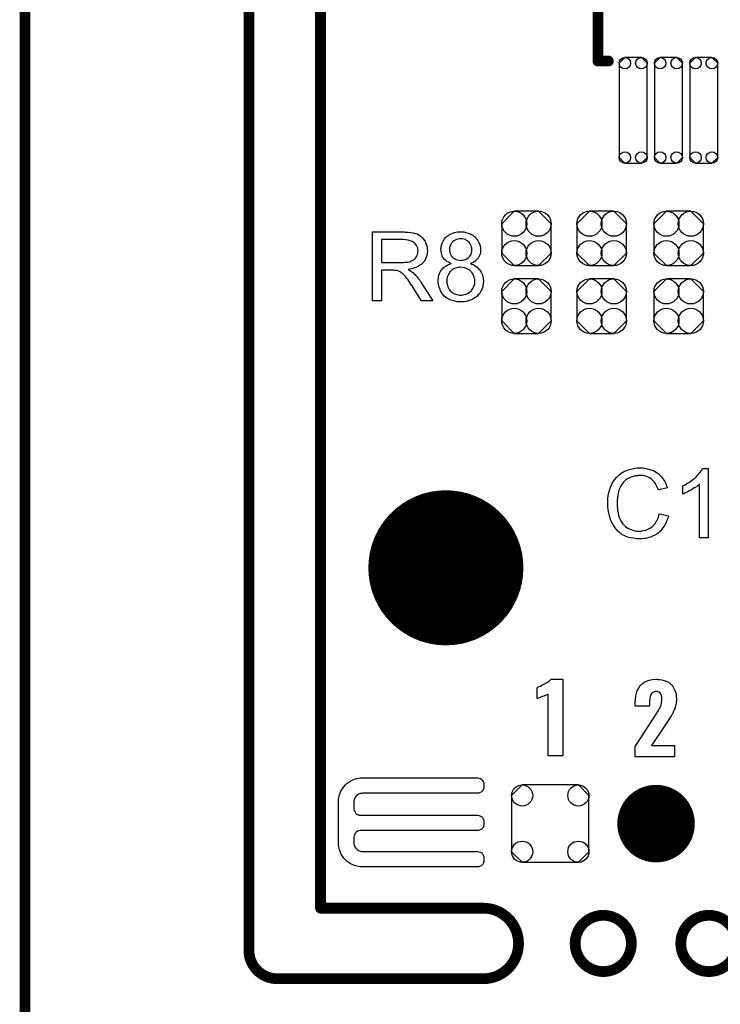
# Model space of a CAD drawing. Extents: x -0.07 to 0.95, y -0.15 to 2.1.
# Tile 10 of 16: x -0.05 to 0.34, y 0.95 to 1.5. Entities that reach past the tile are written whole.
import ezdxf

# ---------------------------------------------------------------- set-up
doc = ezdxf.new("R2010")
doc.units = 0
doc.layers.get('0').update_dxf_attribs({"linetype": 'CONTINUOUS'})
for name, color, linetype in [('gko', 6, 'CONTINUOUS'), ('gto', 2, 'CONTINUOUS'), ('gts', 1, 'CONTINUOUS')]:
    doc.layers.add(name, color=color, linetype=linetype)

# ---------------------------------------------------------------- blocks, each defined once
blk = doc.blocks.new('D39')
at = {"const_width": 0.003}
blk.add_lwpolyline([(-0.0015, 0, 1), (0.0015, 0, 1)], format="xyb", close=True, dxfattribs=at)
blk = doc.blocks.new('D81')
blk.add_lwpolyline([(-0.0068, -0.0152), (0.0068, -0.0152), (0.0138, -0.0082), (0.0138, 0.0082), (0.0068, 0.0152), (-0.0068, 0.0152), (-0.0138, 0.0082), (-0.0138, -0.0082)], close=True)
for centre in [(-0.0068, 0.0082), (0.0068, 0.0082), (-0.0068, -0.0082), (0.0068, -0.0082)]:
    blk.add_circle(centre, 0.007)
blk = doc.blocks.new('D85')
blk.add_lwpolyline([(-0.0078, 0.0263), (-0.0078, -0.0263), (-0.0046, -0.0295), (0.0046, -0.0295), (0.0078, -0.0263), (0.0078, 0.0263), (0.0046, 0.0295), (-0.0046, 0.0295)], close=True)
for centre in [(-0.0046, 0.0263), (0.0046, 0.0263), (-0.0046, -0.0263), (0.0046, -0.0263)]:
    blk.add_circle(centre, 0.0032)
blk = doc.blocks.new('D47')
at = {"const_width": 0.0433}
blk.add_lwpolyline([(-0.02165, 0, 1), (0.02165, 0, 1)], format="xyb", close=True, dxfattribs=at)
blk = doc.blocks.new('D48')
at = {"const_width": 0.02165}
blk.add_lwpolyline([(-0.010825, 0, 1), (0.010825, 0, 1)], format="xyb", close=True, dxfattribs=at)
blk = doc.blocks.new('D49')
blk.add_lwpolyline([(-0.0216, 0.0157), (-0.0216, -0.0157), (-0.0157, -0.0216), (0.0157, -0.0216), (0.0216, -0.0157), (0.0216, 0.0157), (0.0157, 0.0216), (-0.0157, 0.0216)], close=True)
for centre in [(-0.0157, 0.0157), (0.0157, 0.0157), (-0.0157, -0.0157), (0.0157, -0.0157)]:
    blk.add_circle(centre, 0.0059)

msp = doc.modelspace()

# ---------------------------------------------------------------- linework, layer by layer
at = {"layer": 'gko', "color": 6, "const_width": 0.006}
for points in [[(0.075, 0.9764), (0.075, 2.1)], [(0.115, 1), (0.115, 2.055)], [(-0.05, -0.15), (-0.05, 2.01)], [(0.115, 1), (0.2059, 1)], [(0.075, 0.9764), (0.075, 0.9764)], [(0.075, 0.9764), (0.075, 0.9764)], [(0.2572, 0.9803), (0.2572, 0.9803)], [(0.2886, 0.9803), (0.2886, 0.9803)], [(0.2886, 0.9803), (0.2886, 0.9803)], [(0.3162, 0.9803), (0.3162, 0.9803)], [(0.0907, 0.9606), (0.2059, 0.9606)], [(0.2059, 0.9606), (0.2059, 0.9606)], [(0.2059, 0.9606), (0.2059, 0.9606)]]:
    msp.add_lwpolyline(points, dxfattribs=at)
for points in [[(0.2059, 0.9606, 1), (0.2059, 1)], [(0.2886, 0.9803, 1), (0.2572, 0.9803)], [(0.3476, 0.9803, 1), (0.3162, 0.9803)], [(0.075, 0.9764, 0.409717), (0.0907, 0.9606)], [(0.2572, 0.9803, 1), (0.2886, 0.9803)], [(0.3162, 0.9803, 1), (0.3476, 0.9803)]]:
    msp.add_lwpolyline(points, format="xyb", dxfattribs=at)
at = {"layer": 'gto', "color": 2, "const_width": 0.006}
for points in [[(0.2699, 1.4729), (0.2699, 1.532)], [(0.2699, 1.4729), (0.2758, 1.4729)]]:
    msp.add_lwpolyline(points, dxfattribs=at)
at = {"layer": 'gto', "color": 2}
for points in [[(0.1623, 1.3774), (0.1628, 1.3774), (0.1639, 1.3773), (0.1651, 1.3772), (0.1665, 1.377), (0.1677, 1.3767), (0.1683, 1.3766), (0.1688, 1.3764), (0.1689, 1.3764), (0.1689, 1.3763), (0.1693, 1.3762), (0.1698, 1.376), (0.1704, 1.3756), (0.171, 1.3751), (0.1718, 1.3744), (0.1724, 1.3736), (0.1731, 1.3727), (0.1731, 1.3727), (0.1731, 1.3726), (0.1734, 1.3723), (0.1736, 1.3717), (0.1739, 1.371), (0.1742, 1.3702), (0.1745, 1.3692), (0.1746, 1.3681), (0.1747, 1.367), (0.1747, 1.3669), (0.1747, 1.3668), (0.1747, 1.3666), (0.1746, 1.3663), (0.1746, 1.3659), (0.1746, 1.3655), (0.1744, 1.3646), (0.174, 1.3635), (0.1736, 1.3623), (0.1729, 1.3611), (0.1725, 1.3606), (0.172, 1.36), (0.172, 1.36), (0.1719, 1.3599), (0.1718, 1.3597), (0.1715, 1.3596), (0.1713, 1.3594), (0.1709, 1.3591), (0.1705, 1.3589), (0.17, 1.3585), (0.1695, 1.3583), (0.1689, 1.358), (0.1682, 1.3576), (0.1675, 1.3574), (0.1666, 1.3571), (0.1658, 1.3569), (0.1649, 1.3567), (0.1639, 1.3565), (0.164, 1.3565), (0.1642, 1.3564), (0.1645, 1.3561), (0.165, 1.3559), (0.166, 1.3553), (0.1665, 1.3549), (0.1669, 1.3546), (0.167, 1.3545), (0.1673, 1.3542), (0.1678, 1.3538), (0.1683, 1.3532), (0.1689, 1.3524), (0.1696, 1.3516), (0.1704, 1.3506), (0.1711, 1.3495), (0.1777, 1.339), (0.1714, 1.339), (0.1664, 1.347), (0.1664, 1.3471), (0.1663, 1.3472), (0.1661, 1.3474), (0.166, 1.3476), (0.1656, 1.3482), (0.1651, 1.349), (0.1645, 1.3498), (0.1639, 1.3507), (0.1633, 1.3515), (0.1627, 1.3523), (0.1627, 1.3524), (0.1625, 1.3526), (0.1622, 1.3529), (0.1618, 1.3533), (0.161, 1.3541), (0.1605, 1.3545), (0.1601, 1.3549), (0.16, 1.3549), (0.1599, 1.355), (0.1597, 1.3551), (0.1594, 1.3553), (0.159, 1.3554), (0.1587, 1.3556), (0.1578, 1.3559), (0.1577, 1.3559), (0.1576, 1.3559), (0.1574, 1.3559), (0.1571, 1.356), (0.1567, 1.356), (0.1563, 1.356), (0.1557, 1.3561), (0.1491, 1.3561), (0.1491, 1.339), (0.144, 1.339), (0.144, 1.3775), (0.1618, 1.3775), (0.1623, 1.3774)], [(0.1941, 1.3776), (0.1945, 1.3775), (0.195, 1.3775), (0.1956, 1.3774), (0.1961, 1.3772), (0.1974, 1.3769), (0.1988, 1.3764), (0.1994, 1.3761), (0.2001, 1.3757), (0.2007, 1.3752), (0.2013, 1.3747), (0.2014, 1.3746), (0.2014, 1.3746), (0.2016, 1.3744), (0.2018, 1.3742), (0.2021, 1.3738), (0.2023, 1.3735), (0.2029, 1.3727), (0.2034, 1.3716), (0.2039, 1.3704), (0.2043, 1.369), (0.2044, 1.3683), (0.2044, 1.3675), (0.2044, 1.3675), (0.2044, 1.3674), (0.2044, 1.3671), (0.2044, 1.3666), (0.2043, 1.366), (0.2041, 1.3652), (0.2038, 1.3644), (0.2035, 1.3636), (0.203, 1.3629), (0.2029, 1.3627), (0.2027, 1.3625), (0.2024, 1.3622), (0.2019, 1.3617), (0.2013, 1.3612), (0.2006, 1.3607), (0.1998, 1.3602), (0.1988, 1.3598), (0.1988, 1.3598), (0.1989, 1.3597), (0.1991, 1.3597), (0.1993, 1.3596), (0.2, 1.3593), (0.2008, 1.3589), (0.2016, 1.3584), (0.2025, 1.3578), (0.2033, 1.357), (0.2041, 1.3561), (0.2041, 1.356), (0.2042, 1.356), (0.2044, 1.3556), (0.2047, 1.3551), (0.2051, 1.3544), (0.2054, 1.3535), (0.2057, 1.3524), (0.2059, 1.3513), (0.206, 1.35), (0.206, 1.3499), (0.206, 1.3498), (0.206, 1.3495), (0.2059, 1.3491), (0.2059, 1.3488), (0.2058, 1.3483), (0.2057, 1.3477), (0.2056, 1.3471), (0.2052, 1.3458), (0.2049, 1.3451), (0.2045, 1.3444), (0.2041, 1.3437), (0.2037, 1.343), (0.2031, 1.3424), (0.2025, 1.3417), (0.2024, 1.3417), (0.2023, 1.3415), (0.2022, 1.3414), (0.2019, 1.3412), (0.2015, 1.3409), (0.2011, 1.3407), (0.2006, 1.3404), (0.2001, 1.34), (0.1994, 1.3397), (0.1987, 1.3394), (0.1979, 1.3392), (0.1972, 1.3389), (0.1963, 1.3387), (0.1953, 1.3385), (0.1944, 1.3384), (0.1933, 1.3384), (0.1928, 1.3384), (0.1924, 1.3384), (0.1919, 1.3385), (0.1913, 1.3385), (0.1907, 1.3387), (0.1901, 1.3388), (0.1886, 1.3392), (0.1878, 1.3395), (0.1871, 1.3398), (0.1863, 1.3402), (0.1855, 1.3406), (0.1848, 1.3411), (0.1841, 1.3417), (0.1841, 1.3418), (0.184, 1.3419), (0.1838, 1.342), (0.1836, 1.3423), (0.1834, 1.3427), (0.183, 1.343), (0.1827, 1.3435), (0.1824, 1.344), (0.1821, 1.3446), (0.1818, 1.3453), (0.1812, 1.3467), (0.181, 1.3475), (0.1809, 1.3483), (0.1807, 1.3492), (0.1807, 1.3501), (0.1807, 1.3501), (0.1807, 1.3503), (0.1807, 1.3505), (0.1807, 1.3507), (0.1807, 1.351), (0.1808, 1.3514), (0.1809, 1.3523), (0.1811, 1.3533), (0.1815, 1.3543), (0.182, 1.3554), (0.1826, 1.3564), (0.1826, 1.3564), (0.1827, 1.3565), (0.1829, 1.3568), (0.1834, 1.3572), (0.184, 1.3578), (0.1847, 1.3583), (0.1857, 1.3589), (0.1867, 1.3594), (0.188, 1.3598), (0.188, 1.3598), (0.1879, 1.3599), (0.1877, 1.3599), (0.1875, 1.36), (0.187, 1.3602), (0.1864, 1.3606), (0.1856, 1.361), (0.1849, 1.3616), (0.1842, 1.3622), (0.1836, 1.3629), (0.1836, 1.363), (0.1834, 1.3632), (0.1832, 1.3636), (0.183, 1.3642), (0.1827, 1.3649), (0.1825, 1.3657), (0.1823, 1.3667), (0.1822, 1.3677), (0.1822, 1.3677), (0.1822, 1.3679), (0.1822, 1.3681), (0.1823, 1.3684), (0.1824, 1.3687), (0.1824, 1.3692), (0.1826, 1.3701), (0.183, 1.3712), (0.1835, 1.3724), (0.1839, 1.373), (0.1842, 1.3736), (0.1847, 1.3742), (0.1852, 1.3747), (0.1853, 1.3748), (0.1854, 1.3748), (0.1856, 1.375), (0.1858, 1.3752), (0.1861, 1.3754), (0.1865, 1.3756), (0.1869, 1.3759), (0.1873, 1.3762), (0.1879, 1.3765), (0.1885, 1.3767), (0.1892, 1.377), (0.1899, 1.3772), (0.1915, 1.3775), (0.1923, 1.3776), (0.1932, 1.3776), (0.1937, 1.3776), (0.1941, 1.3776)], [(0.1612, 1.3732), (0.1491, 1.3732), (0.1491, 1.3605), (0.1605, 1.3605), (0.1612, 1.3605), (0.162, 1.3606), (0.1629, 1.3606), (0.1638, 1.3607), (0.1646, 1.3609), (0.1654, 1.3611), (0.1655, 1.3612), (0.1658, 1.3613), (0.1661, 1.3615), (0.1665, 1.3617), (0.167, 1.362), (0.1675, 1.3624), (0.168, 1.3629), (0.1684, 1.3635), (0.1685, 1.3635), (0.1686, 1.3637), (0.1688, 1.3641), (0.169, 1.3645), (0.1691, 1.365), (0.1693, 1.3656), (0.1694, 1.3662), (0.1695, 1.3669), (0.1695, 1.367), (0.1695, 1.367), (0.1694, 1.3674), (0.1694, 1.3679), (0.1693, 1.3685), (0.169, 1.3692), (0.1686, 1.37), (0.1681, 1.3707), (0.1675, 1.3714), (0.1674, 1.3715), (0.1671, 1.3717), (0.1666, 1.372), (0.1659, 1.3723), (0.1651, 1.3726), (0.164, 1.3729), (0.1627, 1.3731), (0.1612, 1.3732)], [(0.1933, 1.3737), (0.1929, 1.3737), (0.1924, 1.3736), (0.1917, 1.3735), (0.191, 1.3733), (0.1902, 1.373), (0.1895, 1.3726), (0.1888, 1.372), (0.1887, 1.3719), (0.1885, 1.3717), (0.1882, 1.3713), (0.188, 1.3708), (0.1876, 1.3702), (0.1873, 1.3695), (0.1871, 1.3687), (0.1871, 1.3678), (0.1871, 1.3677), (0.1871, 1.3677), (0.1871, 1.3674), (0.1872, 1.3669), (0.1873, 1.3662), (0.1875, 1.3655), (0.1878, 1.3648), (0.1882, 1.364), (0.1888, 1.3634), (0.1888, 1.3633), (0.1891, 1.3631), (0.1895, 1.3628), (0.19, 1.3625), (0.1907, 1.3622), (0.1915, 1.3619), (0.1923, 1.3617), (0.1933, 1.3616), (0.1935, 1.3616), (0.1938, 1.3617), (0.1943, 1.3617), (0.195, 1.3619), (0.1957, 1.3621), (0.1964, 1.3624), (0.1972, 1.3628), (0.1978, 1.3634), (0.1979, 1.3634), (0.1981, 1.3637), (0.1984, 1.364), (0.1987, 1.3645), (0.1991, 1.3651), (0.1993, 1.3659), (0.1996, 1.3667), (0.1996, 1.3676), (0.1996, 1.3676), (0.1996, 1.3677), (0.1996, 1.368), (0.1995, 1.3685), (0.1994, 1.3691), (0.1992, 1.3698), (0.1988, 1.3705), (0.1984, 1.3712), (0.1978, 1.372), (0.1977, 1.372), (0.1974, 1.3722), (0.1971, 1.3725), (0.1966, 1.3728), (0.1959, 1.3732), (0.1952, 1.3735), (0.1943, 1.3737), (0.1933, 1.3737)], [(0.1932, 1.3578), (0.1928, 1.3578), (0.1926, 1.3578), (0.192, 1.3577), (0.1912, 1.3575), (0.1903, 1.3573), (0.1895, 1.3569), (0.1885, 1.3563), (0.1877, 1.3556), (0.1876, 1.3555), (0.1873, 1.3552), (0.187, 1.3547), (0.1866, 1.3541), (0.1862, 1.3533), (0.1858, 1.3523), (0.1856, 1.3513), (0.1855, 1.3501), (0.1855, 1.35), (0.1855, 1.3498), (0.1856, 1.3494), (0.1856, 1.3489), (0.1857, 1.3483), (0.1859, 1.3476), (0.1861, 1.3469), (0.1864, 1.3462), (0.1865, 1.3462), (0.1866, 1.3459), (0.1868, 1.3455), (0.1871, 1.3452), (0.1875, 1.3447), (0.188, 1.3442), (0.1886, 1.3437), (0.1892, 1.3433), (0.1893, 1.3432), (0.1896, 1.3431), (0.19, 1.3429), (0.1905, 1.3428), (0.1911, 1.3426), (0.1918, 1.3424), (0.1926, 1.3423), (0.1933, 1.3423), (0.1937, 1.3423), (0.1939, 1.3423), (0.1946, 1.3424), (0.1953, 1.3425), (0.1962, 1.3428), (0.1972, 1.3432), (0.1981, 1.3437), (0.1989, 1.3444), (0.1991, 1.3445), (0.1993, 1.3448), (0.1997, 1.3453), (0.2001, 1.3459), (0.2004, 1.3467), (0.2008, 1.3476), (0.2011, 1.3488), (0.2012, 1.3499), (0.2012, 1.35), (0.2012, 1.3501), (0.2012, 1.3503), (0.2011, 1.3505), (0.2011, 1.3511), (0.2009, 1.3519), (0.2006, 1.3528), (0.2002, 1.3537), (0.1997, 1.3546), (0.1989, 1.3555), (0.1988, 1.3556), (0.1985, 1.3559), (0.198, 1.3563), (0.1973, 1.3567), (0.1965, 1.3571), (0.1955, 1.3575), (0.1944, 1.3577), (0.1932, 1.3578)], [(0.2944, 1.2458), (0.2949, 1.2458), (0.2955, 1.2457), (0.2961, 1.2456), (0.2969, 1.2455), (0.2984, 1.2451), (0.3, 1.2446), (0.3009, 1.2443), (0.3016, 1.2439), (0.3024, 1.2434), (0.3032, 1.2429), (0.3032, 1.2429), (0.3034, 1.2428), (0.3036, 1.2427), (0.3039, 1.2424), (0.3041, 1.2421), (0.3045, 1.2417), (0.3049, 1.2413), (0.3054, 1.2408), (0.3058, 1.2403), (0.3062, 1.2396), (0.3067, 1.2389), (0.3072, 1.2382), (0.3076, 1.2374), (0.308, 1.2365), (0.3083, 1.2357), (0.3087, 1.2347), (0.3037, 1.2335), (0.3037, 1.2335), (0.3036, 1.2337), (0.3035, 1.2339), (0.3034, 1.2342), (0.3033, 1.2345), (0.3031, 1.2349), (0.3027, 1.2358), (0.3021, 1.2368), (0.3015, 1.2378), (0.3006, 1.2388), (0.2997, 1.2396), (0.2996, 1.2397), (0.2993, 1.2399), (0.2987, 1.2402), (0.298, 1.2406), (0.2971, 1.2409), (0.296, 1.2413), (0.2948, 1.2415), (0.2934, 1.2415), (0.2929, 1.2415), (0.2926, 1.2415), (0.2923, 1.2415), (0.2918, 1.2414), (0.2908, 1.2413), (0.2896, 1.241), (0.2884, 1.2407), (0.2871, 1.2401), (0.2859, 1.2394), (0.2859, 1.2394), (0.2858, 1.2393), (0.2854, 1.239), (0.2849, 1.2385), (0.2843, 1.2379), (0.2836, 1.237), (0.2829, 1.2361), (0.2823, 1.2349), (0.2818, 1.2337), (0.2818, 1.2336), (0.2817, 1.2335), (0.2817, 1.2333), (0.2816, 1.233), (0.2815, 1.2327), (0.2814, 1.2323), (0.2812, 1.2314), (0.281, 1.2303), (0.2808, 1.2291), (0.2807, 1.2277), (0.2806, 1.2263), (0.2806, 1.2262), (0.2806, 1.2261), (0.2806, 1.2258), (0.2806, 1.2254), (0.2807, 1.2251), (0.2807, 1.2246), (0.2807, 1.224), (0.2808, 1.2234), (0.2809, 1.2221), (0.2812, 1.2206), (0.2815, 1.2192), (0.282, 1.2177), (0.282, 1.2177), (0.282, 1.2176), (0.2822, 1.2174), (0.2823, 1.2171), (0.2826, 1.2165), (0.2831, 1.2157), (0.2837, 1.2148), (0.2845, 1.2138), (0.2854, 1.213), (0.2864, 1.2122), (0.2865, 1.2122), (0.2866, 1.2122), (0.2868, 1.2121), (0.287, 1.212), (0.2873, 1.2118), (0.2876, 1.2117), (0.2884, 1.2113), (0.2894, 1.211), (0.2905, 1.2107), (0.2917, 1.2105), (0.293, 1.2105), (0.2934, 1.2105), (0.2937, 1.2105), (0.2941, 1.2105), (0.2945, 1.2106), (0.2955, 1.2108), (0.2966, 1.2111), (0.2978, 1.2115), (0.299, 1.2121), (0.2996, 1.2125), (0.3002, 1.2129), (0.3002, 1.213), (0.3003, 1.213), (0.3005, 1.2132), (0.3007, 1.2133), (0.3009, 1.2136), (0.3012, 1.214), (0.3015, 1.2143), (0.3018, 1.2147), (0.3021, 1.2152), (0.3025, 1.2158), (0.3029, 1.2163), (0.3032, 1.217), (0.3035, 1.2177), (0.3037, 1.2185), (0.304, 1.2193), (0.3042, 1.2202), (0.3093, 1.219), (0.3093, 1.2189), (0.3093, 1.2187), (0.3092, 1.2183), (0.309, 1.2179), (0.3088, 1.2174), (0.3086, 1.2168), (0.3083, 1.2161), (0.308, 1.2154), (0.3072, 1.2138), (0.3062, 1.2123), (0.3056, 1.2115), (0.305, 1.2107), (0.3044, 1.2101), (0.3036, 1.2094), (0.3035, 1.2093), (0.3034, 1.2092), (0.3031, 1.2091), (0.3029, 1.2089), (0.3024, 1.2086), (0.302, 1.2084), (0.3014, 1.2081), (0.3007, 1.2078), (0.3, 1.2075), (0.2992, 1.2072), (0.2984, 1.2069), (0.2975, 1.2066), (0.2966, 1.2064), (0.2956, 1.2063), (0.2945, 1.2062), (0.2934, 1.2061), (0.2928, 1.2061), (0.2924, 1.2062), (0.2919, 1.2062), (0.2913, 1.2062), (0.2906, 1.2064), (0.2898, 1.2065), (0.2882, 1.2067), (0.2865, 1.2072), (0.2849, 1.2078), (0.2841, 1.2082), (0.2833, 1.2086), (0.2833, 1.2087), (0.2831, 1.2087), (0.2829, 1.2089), (0.2827, 1.2091), (0.2824, 1.2093), (0.282, 1.2097), (0.2815, 1.2101), (0.2811, 1.2105), (0.2807, 1.211), (0.2802, 1.2115), (0.2792, 1.2128), (0.2782, 1.2143), (0.2774, 1.216), (0.2774, 1.216), (0.2773, 1.2162), (0.2772, 1.2165), (0.277, 1.2168), (0.2769, 1.2172), (0.2768, 1.2178), (0.2765, 1.2184), (0.2764, 1.2191), (0.2762, 1.2198), (0.276, 1.2206), (0.2757, 1.2223), (0.2755, 1.2243), (0.2754, 1.2263), (0.2754, 1.2263), (0.2754, 1.2266), (0.2754, 1.2269), (0.2754, 1.2273), (0.2754, 1.2278), (0.2755, 1.2284), (0.2755, 1.2291), (0.2757, 1.2298), (0.2759, 1.2314), (0.2763, 1.2332), (0.2769, 1.235), (0.2777, 1.2367), (0.2777, 1.2368), (0.2778, 1.2369), (0.2779, 1.2372), (0.2781, 1.2374), (0.2783, 1.2378), (0.2786, 1.2383), (0.2793, 1.2393), (0.2803, 1.2404), (0.2814, 1.2415), (0.2827, 1.2426), (0.2841, 1.2435), (0.2842, 1.2436), (0.2844, 1.2436), (0.2846, 1.2438), (0.2849, 1.2439), (0.2853, 1.2441), (0.2858, 1.2443), (0.2863, 1.2445), (0.2869, 1.2447), (0.2876, 1.2449), (0.2883, 1.2451), (0.2899, 1.2455), (0.2916, 1.2458), (0.2935, 1.2459), (0.294, 1.2459), (0.2944, 1.2458)], [(0.3314, 1.2068), (0.3267, 1.2068), (0.3267, 1.2368), (0.3267, 1.2368), (0.3264, 1.2365), (0.3261, 1.2362), (0.3255, 1.2358), (0.3249, 1.2353), (0.3241, 1.2348), (0.3232, 1.2342), (0.3222, 1.2335), (0.3222, 1.2335), (0.3221, 1.2335), (0.3218, 1.2333), (0.3212, 1.233), (0.3206, 1.2327), (0.3198, 1.2323), (0.3189, 1.2319), (0.3181, 1.2315), (0.3173, 1.2312), (0.3173, 1.2357), (0.3173, 1.2357), (0.3174, 1.2358), (0.3177, 1.2359), (0.3179, 1.236), (0.3183, 1.2362), (0.3187, 1.2364), (0.3196, 1.237), (0.3207, 1.2376), (0.3218, 1.2384), (0.323, 1.2393), (0.3242, 1.2402), (0.3242, 1.2403), (0.3243, 1.2403), (0.3244, 1.2405), (0.3247, 1.2407), (0.3252, 1.2412), (0.3258, 1.2419), (0.3265, 1.2427), (0.3272, 1.2435), (0.3278, 1.2444), (0.3284, 1.2454), (0.3314, 1.2454), (0.3314, 1.2068)], [(0.2503, 1.0851), (0.2422, 1.0851), (0.2422, 1.1194), (0.242, 1.1193), (0.2418, 1.1192), (0.2415, 1.1191), (0.2411, 1.1189), (0.2405, 1.1187), (0.2397, 1.1184), (0.2387, 1.1181), (0.2387, 1.1181), (0.2384, 1.118), (0.238, 1.1178), (0.2376, 1.1176), (0.2367, 1.1173), (0.2362, 1.1171), (0.236, 1.1171), (0.236, 1.1231), (0.2361, 1.1231), (0.2363, 1.1233), (0.2367, 1.1235), (0.2372, 1.1237), (0.2378, 1.124), (0.2386, 1.1244), (0.2394, 1.1248), (0.2403, 1.1253), (0.2404, 1.1254), (0.2407, 1.1256), (0.2412, 1.1258), (0.2417, 1.1261), (0.2429, 1.127), (0.2435, 1.1275), (0.2439, 1.1279), (0.2503, 1.1279), (0.2503, 1.0851)], [(0.3034, 1.1277), (0.3044, 1.1277), (0.3056, 1.1275), (0.3069, 1.1271), (0.3084, 1.1266), (0.3097, 1.1259), (0.3109, 1.1249), (0.311, 1.1247), (0.3114, 1.1244), (0.3118, 1.1237), (0.3124, 1.1227), (0.3129, 1.1216), (0.3134, 1.1202), (0.3137, 1.1185), (0.3138, 1.1166), (0.3138, 1.1165), (0.3138, 1.1162), (0.3138, 1.1157), (0.3137, 1.1151), (0.3136, 1.1144), (0.3134, 1.1137), (0.313, 1.112), (0.313, 1.1119), (0.3129, 1.1117), (0.3128, 1.1113), (0.3125, 1.1107), (0.312, 1.1094), (0.3113, 1.1081), (0.3112, 1.108), (0.3111, 1.1078), (0.3109, 1.1074), (0.3105, 1.1068), (0.3101, 1.1062), (0.3095, 1.1054), (0.3089, 1.1044), (0.3082, 1.1033), (0.2999, 1.0909), (0.3127, 1.0909), (0.3127, 1.0845), (0.2908, 1.0845), (0.2908, 1.0903), (0.3012, 1.1063), (0.3018, 1.1073), (0.3019, 1.1074), (0.3021, 1.1078), (0.3024, 1.1083), (0.3029, 1.109), (0.3034, 1.1098), (0.3039, 1.1107), (0.3043, 1.1115), (0.3047, 1.1123), (0.3048, 1.1123), (0.3049, 1.1126), (0.305, 1.113), (0.3052, 1.1136), (0.3054, 1.1143), (0.3055, 1.115), (0.3057, 1.1158), (0.3057, 1.1168), (0.3057, 1.1168), (0.3057, 1.1171), (0.3057, 1.1175), (0.3056, 1.1179), (0.3054, 1.119), (0.3051, 1.1195), (0.3049, 1.1199), (0.3049, 1.12), (0.3047, 1.1201), (0.3043, 1.1205), (0.3036, 1.1208), (0.3031, 1.1209), (0.3026, 1.121), (0.3023, 1.121), (0.3019, 1.1209), (0.3014, 1.1207), (0.3009, 1.1206), (0.3004, 1.1202), (0.2999, 1.1198), (0.2995, 1.1193), (0.2995, 1.1192), (0.2994, 1.1189), (0.2993, 1.1186), (0.2991, 1.1181), (0.2989, 1.1174), (0.2989, 1.1166), (0.2987, 1.1157), (0.2987, 1.1146), (0.2987, 1.1127), (0.2908, 1.1127), (0.2908, 1.1148), (0.2908, 1.1148), (0.2908, 1.115), (0.2908, 1.1153), (0.2909, 1.1158), (0.2909, 1.1163), (0.2909, 1.1168), (0.2911, 1.1183), (0.2914, 1.1198), (0.2919, 1.1213), (0.2927, 1.1229), (0.2936, 1.1243), (0.2938, 1.1245), (0.2941, 1.1249), (0.2949, 1.1254), (0.2958, 1.1261), (0.297, 1.1267), (0.2985, 1.1272), (0.3004, 1.1277), (0.3024, 1.1278), (0.3029, 1.1278), (0.3034, 1.1277)], [(0.1385, 1.0727), (0.1385, 1.0727), (0.1385, 1.0727), (0.2029, 1.0727), (0.2036, 1.0726), (0.2043, 1.0723), (0.205, 1.0719), (0.2052, 1.0716), (0.2052, 1.0716), (0.2052, 1.0716), (0.2055, 1.0713), (0.2059, 1.0707), (0.2062, 1.07), (0.2063, 1.0693), (0.2063, 1.0689), (0.2063, 1.0689), (0.2063, 1.0672), (0.2058, 1.0658), (0.2047, 1.0647), (0.2033, 1.0642), (0.1385, 1.0642), (0.138, 1.0641), (0.1371, 1.064), (0.1362, 1.0636), (0.1354, 1.0631), (0.1351, 1.0627), (0.1347, 1.0624), (0.1342, 1.0616), (0.1338, 1.0607), (0.1337, 1.0598), (0.1336, 1.0593), (0.1336, 1.0557), (0.1337, 1.0553), (0.1338, 1.0546), (0.1341, 1.0539), (0.1345, 1.0533), (0.1348, 1.053), (0.135, 1.0527), (0.1357, 1.0523), (0.1364, 1.052), (0.1371, 1.0519), (0.1375, 1.0519), (0.2025, 1.0519), (0.2029, 1.0519), (0.2036, 1.0517), (0.2043, 1.0514), (0.205, 1.051), (0.2052, 1.0508), (0.2055, 1.0505), (0.2059, 1.0499), (0.2062, 1.0492), (0.2063, 1.0484), (0.2063, 1.0481), (0.2063, 1.0481), (0.2063, 1.0471), (0.2063, 1.0464), (0.2058, 1.045), (0.2047, 1.0439), (0.2033, 1.0433), (0.2025, 1.0433), (0.2025, 1.0433), (0.1375, 1.0433), (0.1371, 1.0433), (0.1364, 1.0432), (0.1357, 1.0429), (0.135, 1.0424), (0.1348, 1.0422), (0.1348, 1.0422), (0.1345, 1.0419), (0.1341, 1.0413), (0.1338, 1.0406), (0.1337, 1.0399), (0.1336, 1.0395), (0.1336, 1.0365), (0.1337, 1.036), (0.1338, 1.0351), (0.1342, 1.0342), (0.1347, 1.0334), (0.1351, 1.0331), (0.1354, 1.0327), (0.1362, 1.0322), (0.1371, 1.0318), (0.138, 1.0317), (0.1385, 1.0317), (0.1385, 1.0317), (0.2025, 1.0317), (0.2029, 1.0317), (0.2036, 1.0315), (0.2043, 1.0312), (0.205, 1.0308), (0.2052, 1.0305), (0.2052, 1.0305), (0.2055, 1.0303), (0.2059, 1.0296), (0.2062, 1.0289), (0.2063, 1.0282), (0.2063, 1.0278), (0.2063, 1.0278), (0.2063, 1.0269), (0.2063, 1.0261), (0.2058, 1.0247), (0.2047, 1.0237), (0.2033, 1.0231), (0.1385, 1.0231), (0.1372, 1.0231), (0.1346, 1.0236), (0.1321, 1.0246), (0.1299, 1.0261), (0.129, 1.027), (0.129, 1.027), (0.1281, 1.0279), (0.1266, 1.0301), (0.1256, 1.0326), (0.1251, 1.0352), (0.1251, 1.0365), (0.1251, 1.0365), (0.1251, 1.0593), (0.1251, 1.0606), (0.1256, 1.0632), (0.1266, 1.0657), (0.1281, 1.0678), (0.129, 1.0688), (0.1299, 1.0697), (0.1321, 1.0712), (0.1346, 1.0722), (0.1372, 1.0727), (0.1385, 1.0727)]]:
    msp.add_lwpolyline(points, dxfattribs=at)

# ---------------------------------------------------------------- block references
at = {"layer": 'gko'}
for p in [(0.115, 1), (0.115, 1), (0.2059, 1), (0.2059, 1), (0.075, 0.9764), (0.075, 0.9764), (0.075, 0.9764), (0.075, 0.9764), (0.2572, 0.9803), (0.2572, 0.9803), (0.2886, 0.9803), (0.2886, 0.9803), (0.2886, 0.9803), (0.2886, 0.9803), (0.3162, 0.9803), (0.3162, 0.9803), (0.0907, 0.9606), (0.0907, 0.9606), (0.2059, 0.9606), (0.2059, 0.9606), (0.2059, 0.9606), (0.2059, 0.9606)]:
    msp.add_blockref('D39', p, dxfattribs=at)
at = {"layer": 'gto'}
for p in [(0.2699, 1.4729), (0.2699, 1.4729), (0.2758, 1.4729)]:
    msp.add_blockref('D39', p, dxfattribs=at)
at = {"layer": 'gts'}
for name, p in [('D85', (0.2896, 1.4454)), ('D85', (0.3093, 1.4454)), ('D85', (0.329, 1.4454)), ('D81', (0.23, 1.3739)), ('D81', (0.272, 1.3739)), ('D81', (0.315, 1.3739)), ('D81', (0.23, 1.3361)), ('D81', (0.272, 1.3361)), ('D81', (0.315, 1.3361)), ('D47', (0.185, 1.19)), ('D49', (0.2433, 1.0472)), ('D48', (0.3024, 1.0472))]:
    msp.add_blockref(name, p, dxfattribs=at)

doc.saveas('drawing.dxf')
